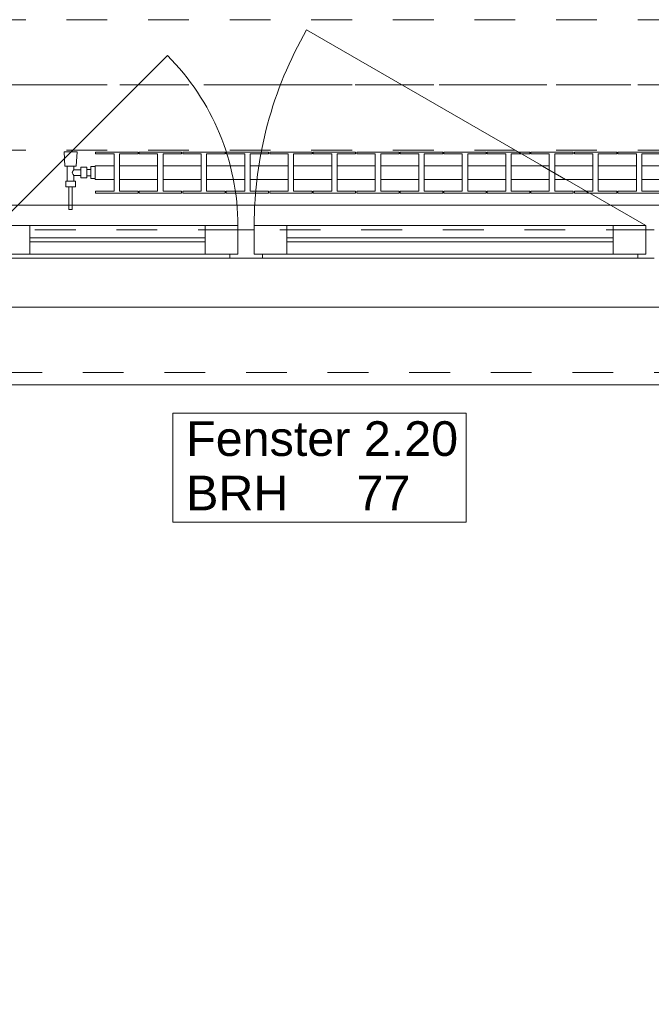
# Model space of a CAD drawing. Header units: metres. Extents: x -4 to 100, y -11 to 17.
# Tile 22 of 256: x 4.87 to 6.41, y -1.7 to 0.71. Entities that reach past the tile are written whole.
import ezdxf

# ---------------------------------------------------------------- set-up
doc = ezdxf.new("R2010")
doc.units = ezdxf.units.M
doc.header["$MEASUREMENT"] = 0
for name, pattern in [('Achse', [0.2, 0.1, -0.05, 0, -0.05]), ('Strichlinie doppelt', [0.546806, 0.264583, -0.105833, 0.070556, -0.105833]), ('Strichlinie eng', [0.115, 0.075, -0.04]), ('Untersicht', [0.1, 0.075, -0.025]), ('Wipeout_Contour', [1, 0, -1])]:
    doc.linetypes.add(name, pattern=pattern)
for name, color, linetype in [('152 - Bemaßung_ Beschriftung.Ausbau', 7, 'Continuous'), ('451 - Universal.Achsen Raster', 7, 'Continuous'), ('603 - Struktur.Bodenplatte_ Decke Roh', 7, 'Continuous'), ('604 - Struktur.Wand Aussen', 7, 'Continuous'), ('608 - Struktur.Träger', 7, 'Continuous'), ('650 - Abdeckung.Fußboden Aufbau', 7, 'Continuous'), ('801 - HKLSE.Heizung_ Klima_ Lüftung', 7, 'Continuous'), ('Neubau_653 - Abdeckung.TB Verkofferung', 7, 'Continuous')]:
    doc.layers.add(name, color=color, linetype=linetype)
doc.styles.add('ERSTELLTER_STIL_2', font='txt')
doc.dimstyles.new('ERSTELLTER_STIL__3', dxfattribs={"dimtxt": 0.1, "dimasz": 0.0532, "dimexe": 0.18, "dimexo": 0.0625, "dimgap": 0, "dimtad": 1, "dimzin": 0, "dimdsep": 46, "dimtxsty": 'ERSTELLTER_STIL_2', "dimblk": 'ARROWHEAD_2', "dimblk1": 'ARROWHEAD_2', "dimblk2": 'ARROWHEAD_2', "dimcen": 0.09, "dimse1": 1, "dimse2": 1, "dimclrd": 7, "dimclre": 7, "dimclrt": 7, "dimazin": 0, "dimtfac": 1, "dimtdec": 4, "dimtmove": 0, "dimatfit": 3, "dimfxl": 1, "dimtolj": 1, "dimtzin": 0, "dimarcsym": 0})
doc.dimstyles.new('ERSTELLTER_STIL__5', dxfattribs={"dimtxt": 0.1, "dimasz": 0.0532, "dimexe": 0.18, "dimexo": 0.0625, "dimgap": 0, "dimtad": 1, "dimtih": 1, "dimtoh": 1, "dimzin": 0, "dimdsep": 46, "dimtxsty": 'ERSTELLTER_STIL_2', "dimblk": 'ARROWHEAD_2', "dimblk1": 'ARROWHEAD_2', "dimblk2": 'ARROWHEAD_2', "dimcen": 0.09, "dimse1": 1, "dimse2": 1, "dimclrd": 7, "dimclre": 7, "dimclrt": 7, "dimazin": 0, "dimtfac": 1, "dimtdec": 4, "dimtmove": 0, "dimatfit": 3, "dimfxl": 1, "dimtolj": 1, "dimtzin": 0, "dimarcsym": 0})

# ---------------------------------------------------------------- blocks, each defined once
blk = doc.blocks.new('*D420')
at = {"layer": '152 - Bemaßung_ Beschriftung.Ausbau', "color": 7, "linetype": 'Continuous', "lineweight": 5}
for p, q in [((-1.71, 5.8927), (-1.64, 5.8523)), ((-1.675, 0.245), (-1.675, 5.8725)), ((-1.6225, 0.245), (-1.7275, 0.245)), ((-1.71, 0.2652), (-1.64, 0.2248)), ((-1.675, 0.005), (-1.675, 0.245))]:
    blk.add_line(p, q, dxfattribs=at)
at = {"layer": '152 - Bemaßung_ Beschriftung.Ausbau', "color": 7, "lineweight": 5, "char_height": 0.1, "attachment_point": 7, "rotation": 90, "style": 'ERSTELLTER_STIL_2'}
for s, insert in [('\\A1;{\\pql;\\fArial|b0|i0|c0|p38;15}', (-1.695, 5.7005)), ('\\A1;{\\pql;\\fArial|b0|i0|c0|p38;5,62\\fArial|b0|i0|c0|p38;\\A1{\\H.66x;\\S75^  ;}}', (-1.6756, 2.7997))]:
    blk.add_mtext(s, dxfattribs=dict(at, insert=insert))
blk = doc.blocks.new('ARROWHEAD_2')
at = {"color": 0, "linetype": 'Continuous', "lineweight": 0}
for p, q in [((-0.378, -0.655), (0.378, 0.655)), ((0, 0), (-1, 0))]:
    blk.add_line(p, q, dxfattribs=at)
blk = doc.blocks.new('*D421')
at = {"layer": '152 - Bemaßung_ Beschriftung.Ausbau', "color": 7, "linetype": 'Continuous', "lineweight": 5}
for p, q in [((-1.71, 6.0427), (-1.64, 6.0023)), ((-1.675, 5.8725), (-1.675, 6.0225)), ((-1.71, 5.8927), (-1.64, 5.8523)), ((-1.6225, 5.8725), (-1.7275, 5.8725)), ((-1.675, 0.245), (-1.675, 5.8725))]:
    blk.add_line(p, q, dxfattribs=at)
blk = doc.blocks.new('*D444')
at = {"layer": '152 - Bemaßung_ Beschriftung.Ausbau', "color": 7, "linetype": 'Continuous', "lineweight": 5}
for p, q in [((3.5402, -4.025), (3.4998, -4.095)), ((3.52, -4.1125), (3.52, -4.0075)), ((4.7402, -4.025), (4.6998, -4.095)), ((4.72, -4.1125), (4.72, -4.0075)), ((1.12, -4.06), (3.52, -4.06)), ((3.52, -4.06), (4.72, -4.06)), ((4.72, -4.06), (7.12, -4.06))]:
    blk.add_line(p, q, dxfattribs=at)
at = {"layer": '152 - Bemaßung_ Beschriftung.Ausbau', "color": 7, "lineweight": 5, "insert": (3.987, -4.04), "char_height": 0.1, "attachment_point": 7, "style": 'ERSTELLTER_STIL_2'}
blk.add_mtext('\\A1;{\\pql;\\fArial|b0|i0|c0|p38;1,20}', dxfattribs=at)
blk = doc.blocks.new('*D445')
at = {"layer": '152 - Bemaßung_ Beschriftung.Ausbau', "color": 7, "linetype": 'Continuous', "lineweight": 5}
for p, q in [((4.7402, -4.025), (4.6998, -4.095)), ((7.1402, -4.025), (7.0998, -4.095)), ((4.72, -4.06), (7.12, -4.06))]:
    blk.add_line(p, q, dxfattribs=at)
at = {"layer": '152 - Bemaßung_ Beschriftung.Ausbau', "color": 7, "lineweight": 5, "char_height": 0.1, "attachment_point": 7, "style": 'ERSTELLTER_STIL_2'}
for s, insert in [('\\A1;{\\pql;\\fArial|b0|i0|c0|p38;2,40}', (5.787, -4.04)), ('\\A1;{\\pql;\\fArial|b0|i0|c0|p38;2,01}', (5.787, -4.18))]:
    blk.add_mtext(s, dxfattribs=dict(at, insert=insert))
blk = doc.blocks.new('*D446')
at = {"layer": '152 - Bemaßung_ Beschriftung.Ausbau', "color": 7, "linetype": 'Continuous', "lineweight": 5}
for p, q in [((7.1402, -4.025), (7.0998, -4.095)), ((7.12, -4.1125), (7.12, -4.0075)), ((8.3402, -4.025), (8.2998, -4.095)), ((8.32, -4.1125), (8.32, -4.0075)), ((4.72, -4.06), (7.12, -4.06)), ((7.12, -4.06), (8.32, -4.06)), ((8.32, -4.06), (10.72, -4.06))]:
    blk.add_line(p, q, dxfattribs=at)
at = {"layer": '152 - Bemaßung_ Beschriftung.Ausbau', "color": 7, "lineweight": 5, "insert": (7.587, -4.04), "char_height": 0.1, "attachment_point": 7, "style": 'ERSTELLTER_STIL_2'}
blk.add_mtext('\\A1;{\\pql;\\fArial|b0|i0|c0|p38;1,20}', dxfattribs=at)
blk = doc.blocks.new('*D480')
at = {"layer": '152 - Bemaßung_ Beschriftung.Ausbau', "color": 7, "linetype": 'Continuous', "lineweight": 5}
for p, q in [((4.195, -4.6125), (4.195, -4.5075)), ((4.0652, -4.525), (4.0248, -4.595)), ((4.2152, -4.525), (4.1748, -4.595)), ((4.045, -4.56), (4.195, -4.56)), ((4.195, -4.56), (7.655, -4.56))]:
    blk.add_line(p, q, dxfattribs=at)
blk = doc.blocks.new('*D481')
at = {"layer": '152 - Bemaßung_ Beschriftung.Ausbau', "color": 7, "linetype": 'Continuous', "lineweight": 5}
for p, q in [((4.2152, -4.525), (4.1748, -4.595)), ((7.6752, -4.525), (7.6348, -4.595)), ((4.195, -4.56), (7.655, -4.56))]:
    blk.add_line(p, q, dxfattribs=at)
at = {"layer": '152 - Bemaßung_ Beschriftung.Ausbau', "color": 7, "lineweight": 5, "char_height": 0.1, "attachment_point": 7, "style": 'ERSTELLTER_STIL_2'}
for s, insert in [('\\A1;{\\pql;\\fArial|b0|i0|c0|p38;3,46}', (5.7161, -4.54)), ('\\A1;{\\pql;\\fArial|b0|i0|c0|p38;15}', (7.483, -4.54))]:
    blk.add_mtext(s, dxfattribs=dict(at, insert=insert))
blk = doc.blocks.new('*D482')
at = {"layer": '152 - Bemaßung_ Beschriftung.Ausbau', "color": 7, "linetype": 'Continuous', "lineweight": 5}
for p, q in [((7.655, -4.6125), (7.655, -4.5075)), ((7.805, -4.6125), (7.805, -4.5075)), ((7.6752, -4.525), (7.6348, -4.595)), ((7.8252, -4.525), (7.7848, -4.595)), ((4.195, -4.56), (7.655, -4.56)), ((7.655, -4.56), (7.805, -4.56)), ((7.805, -4.56), (11.245, -4.56))]:
    blk.add_line(p, q, dxfattribs=at)
blk = doc.blocks.new('*D524')
at = {"layer": '152 - Bemaßung_ Beschriftung.Ausbau', "color": 7, "linetype": 'Continuous', "lineweight": 5}
for p, q in [((4.28, -5.1125), (4.28, -5.0075)), ((7.58, -5.1125), (7.58, -5.0075)), ((4.3002, -5.025), (4.2598, -5.095)), ((7.6002, -5.025), (7.5598, -5.095)), ((3.98, -5.06), (4.28, -5.06)), ((4.28, -5.06), (7.58, -5.06)), ((7.58, -5.06), (7.88, -5.06))]:
    blk.add_line(p, q, dxfattribs=at)
at = {"layer": '152 - Bemaßung_ Beschriftung.Ausbau', "color": 7, "lineweight": 5, "insert": (5.797, -5.04), "char_height": 0.1, "attachment_point": 7, "style": 'ERSTELLTER_STIL_2'}
blk.add_mtext('\\A1;{\\pql;\\fArial|b0|i0|c0|p38;3,30}', dxfattribs=at)
blk = doc.blocks.new('*D562')
at = {"layer": '152 - Bemaßung_ Beschriftung.Ausbau', "color": 7, "linetype": 'Continuous', "lineweight": 5}
for p, q in [((-0.165, -6.1125), (-0.165, -6.0075)), ((62.425, -6.1125), (62.425, -6.0075)), ((-0.1448, -6.025), (-0.1852, -6.095)), ((62.4048, -6.095), (62.4452, -6.025)), ((-0.1992, -6.06), (-0.165, -6.06)), ((-0.165, -6.06), (62.425, -6.06)), ((62.425, -6.06), (62.4593, -6.06))]:
    blk.add_line(p, q, dxfattribs=at)
at = {"layer": '152 - Bemaßung_ Beschriftung.Ausbau', "color": 7, "lineweight": 5, "insert": (30.959, -6.04), "char_height": 0.1, "attachment_point": 7, "style": 'ERSTELLTER_STIL_2'}
blk.add_mtext('\\A1;{\\pql;\\fArial|b0|i0|c0|p38;62,59}', dxfattribs=at)
blk = doc.blocks.new('*D747')
at = {"layer": '152 - Bemaßung_ Beschriftung.Ausbau', "color": 7, "linetype": 'Continuous', "lineweight": 5}
for p, q in [((-0.1448, -5.525), (-0.1852, -5.595)), ((-0.165, -5.6125), (-0.165, -5.5075)), ((43.7602, -5.525), (43.7198, -5.595)), ((43.74, -5.6125), (43.74, -5.5075)), ((-0.1992, -5.56), (-0.165, -5.56)), ((-0.165, -5.56), (43.74, -5.56)), ((43.74, -5.56), (43.89, -5.56))]:
    blk.add_line(p, q, dxfattribs=at)
at = {"layer": '152 - Bemaßung_ Beschriftung.Ausbau', "color": 7, "lineweight": 5, "char_height": 0.1, "attachment_point": 7, "style": 'ERSTELLTER_STIL_2'}
for s, insert in [('\\A1;{\\pql;\\fArial|b0|i0|c0|p38;43,90\\fArial|b0|i0|c0|p38;\\A1{\\H.66x;\\S5^  ;}}', (21.5915, -5.5594)), ('\\A1;{\\pql;\\fArial|b0|i0|c0|p38;15}', (43.7399, -5.5505))]:
    blk.add_mtext(s, dxfattribs=dict(at, insert=insert))

msp = doc.modelspace()

# ---------------------------------------------------------------- linework, layer by layer
at = {"layer": '451 - Universal.Achsen Raster', "color": 160, "linetype": 'Strichlinie doppelt', "lineweight": 9, "true_color": 0x3232ff}
msp.add_line((64.935, 0.55), (-3.175, 0.55), dxfattribs=at)
at = {"layer": '603 - Struktur.Bodenplatte_ Decke Roh', "color": 7, "linetype": 'Continuous', "lineweight": 18, "flags": 128}
msp.add_lwpolyline([(-0.015, 13.695), (-0.015, 0.005), (43.89, 0.005)], dxfattribs=at)
at = {"layer": '604 - Struktur.Wand Aussen', "color": 7, "linetype": 'Continuous', "lineweight": 13}
for p, q in [((4.81, 0.205), (4.89, 0.205)), ((4.89, 0.205), (5.32, 0.205)), ((4.89, 0.205), (4.89, 0.135)), ((5.32, 0.135), (5.32, 0.205)), ((5.32, 0.205), (5.4, 0.205)), ((5.4, 0.205), (5.4, 0.135)), ((5.4, 0.135), (5.4, 0.195)), ((5.4, 0.195), (5.42, 0.195)), ((5.42, 0.195), (5.44, 0.195)), ((5.44, 0.135), (5.44, 0.205)), ((5.44, 0.205), (5.52, 0.205)), ((5.44, 0.195), (5.44, 0.135)), ((5.52, 0.205), (6.32, 0.205)), ((5.52, 0.205), (5.52, 0.135)), ((6.32, 0.135), (6.32, 0.205)), ((6.32, 0.205), (6.4, 0.205)), ((6.4, 0.205), (6.4, 0.135)), ((6.4, 0.135), (6.4, 0.195)), ((6.4, 0.195), (6.42, 0.195)), ((4.89, 0.175), (5.32, 0.175)), ((5.52, 0.175), (6.32, 0.175)), ((5.32, 0.165), (4.89, 0.165)), ((6.32, 0.165), (5.52, 0.165)), ((4.89, 0.135), (4.81, 0.135)), ((5.38, 0.125), (4.83, 0.125)), ((5.32, 0.135), (4.89, 0.135)), ((5.4, 0.135), (5.32, 0.135)), ((5.38, 0.125), (5.38, 0.135)), ((5.38, 0.135), (5.4, 0.135)), ((5.42, 0.125), (5.38, 0.125)), ((5.46, 0.125), (5.42, 0.125)), ((5.44, 0.135), (5.46, 0.135)), ((5.52, 0.135), (5.44, 0.135)), ((5.46, 0.135), (5.46, 0.125)), ((6.38, 0.125), (5.46, 0.125)), ((6.32, 0.135), (5.52, 0.135)), ((6.4, 0.135), (6.32, 0.135)), ((6.38, 0.125), (6.38, 0.135)), ((6.38, 0.135), (6.4, 0.135)), ((6.42, 0.125), (6.38, 0.125))]:
    msp.add_line(p, q, dxfattribs=at)
at = {"layer": '604 - Struktur.Wand Aussen', "color": 7, "linetype": 'Strichlinie eng', "lineweight": 9}
msp.add_line((4.82, -0.155), (7.02, -0.155), dxfattribs=at)
at = {"layer": '604 - Struktur.Wand Aussen', "color": 7, "linetype": 'Continuous', "lineweight": 9}
msp.add_line((4.82, -0.185), (7.02, -0.185), dxfattribs=at)
at = {"layer": '604 - Struktur.Wand Aussen', "color": 7, "linetype": 'Continuous', "lineweight": 9, "flags": 128}
msp.add_lwpolyline([(5.2406, -0.5221), (5.9594, -0.5221), (5.9594, -0.3886), (5.9594, -0.255), (5.2406, -0.255), (5.2406, -0.3886)], close=True, dxfattribs=at)
at = {"layer": '608 - Struktur.Träger', "color": 7, "linetype": 'Untersicht', "lineweight": 13}
msp.add_line((0.38, 0.71), (61.88, 0.71), dxfattribs=at)
at = {"layer": '608 - Struktur.Träger', "color": 7, "linetype": 'Achse', "lineweight": 9}
msp.add_line((0.38, 0.55), (61.88, 0.55), dxfattribs=at)
at = {"layer": '650 - Abdeckung.Fußboden Aufbau', "color": 7, "linetype": 'Continuous', "lineweight": 13, "flags": 128}
msp.add_lwpolyline([(4.195, 5.8725), (4.195, 0.71), (4.29, 0.71), (4.29, 0.255), (7.57, 0.255), (7.57, 0.71), (7.655, 0.71), (7.655, 5.19), (7.22, 5.19), (7.22, 5.8725), (6.42, 5.8725)], dxfattribs=at)
at = {"layer": 'Neubau_653 - Abdeckung.TB Verkofferung', "color": 1, "linetype": 'Untersicht', "lineweight": 9}
msp.add_line((0.7025, 0.195), (29.33, 0.195), dxfattribs=at)

# ---------------------------------------------------------------- texts
at = {"layer": '604 - Struktur.Wand Aussen', "color": 7, "lineweight": 9, "char_height": 0.085, "style": 'ERSTELLTER_STIL_2'}
for s, insert, attachment_point in [('\\A1;{\\pql;\\pt0;\\fArial|b0|i0|c0|p38;Fenster 2.20}', (5.2732, -0.3608), 7), ('\\A1;{\\pql;\\pt0;\\fArial|b0|i0|c0|p38;BRH}', (5.2732, -0.408), 1), ('\\A1;{\\pql;\\pt0,0.05;\\fArial|b0|i0|c0|p38;77\\fArial|b0|i0|c0|p38;\\A1{\\H.66x;\\S^  ;}\\fArial|b0|i0|c0|p38;\\fArial|b0|i0|c0|p38;\\A1{\\H.66x;\\S^  ;}}', (5.6909, -0.408), 1), ('\\A1;{\\pql;\\pt0;\\fArial|b0|i0|c0|p38;}', (5.8199, -0.3886), 1)]:
    msp.add_mtext(s, dxfattribs=dict(at, insert=insert, attachment_point=attachment_point))

# ---------------------------------------------------------------- dimensions: what is measured, and where the dimension line sits
at = {"layer": '152 - Bemaßung_ Beschriftung.Ausbau', "color": 7, "linetype": 'Continuous', "lineweight": 5}
for base, p1, p2, picture, middle in [((4.72, -4.06), (3.52, 0.125), (4.72, 0.125), '*D444', (4.1169, -3.99)), ((7.12, -4.06), (4.72, 0.125), (7.12, 0.125), '*D445', (5.9169, -3.99)), ((8.32, -4.06), (7.12, 0.125), (8.32, 0.125), '*D446', (7.7169, -3.99)), ((62.425, -6.06), (-0.165, -0.145), (62.425, -0.145), '*D562', (31.127, -5.99)), ((43.7400000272, -5.5599999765), (-0.165, -0.145), (43.7400000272, -0.145), '*D747', (21.8945452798, -5.4899999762))]:
    dim = msp.add_linear_dim(base=base, p1=p1, p2=p2, angle=0, dimstyle='ERSTELLTER_STIL__5', dxfattribs=at)
    dim.commit()
    dim.dimension.update_dxf_attribs({"geometry": picture, "text_midpoint": middle, "dimtype": 160})

# ---------------------------------------------------------------- next in the draw order: wipeouts: each hides what was drawn before it
at = {"color": 254, "linetype": 'Wipeout_Contour', "lineweight": 0, "ltscale": 1434.000767}
msp.add_wipeout([(5.05, 0.3183), (5.0967, 0.3183), (5.0967, 0.2892), (5.0513, 0.2892), (5.0513, 0.285), (5.1553, 0.285), (5.1553, 0.2892), (5.11, 0.2892), (5.11, 0.3183), (5.2033, 0.3183), (5.2033, 0.2892), (5.158, 0.2892), (5.158, 0.285), (5.262, 0.285), (5.262, 0.2892), (5.2167, 0.2892), (5.2167, 0.3183), (5.31, 0.3183), (5.31, 0.2892), (5.2647, 0.2892), (5.2647, 0.285), (5.3687, 0.285), (5.3687, 0.2892), (5.3233, 0.2892), (5.3233, 0.3183), (5.4167, 0.3183), (5.4167, 0.2892), (5.3713, 0.2892), (5.3713, 0.285), (5.4753, 0.285), (5.4753, 0.2892), (5.43, 0.2892), (5.43, 0.3183), (5.5233, 0.3183), (5.5233, 0.2892), (5.478, 0.2892), (5.478, 0.285), (5.582, 0.285), (5.582, 0.2892), (5.5367, 0.2892), (5.5367, 0.3183), (5.63, 0.3183), (5.63, 0.2892), (5.5847, 0.2892), (5.5847, 0.285), (5.6887, 0.285), (5.6887, 0.2892), (5.6433, 0.2892), (5.6433, 0.3183), (5.7367, 0.3183), (5.7367, 0.2892), (5.6913, 0.2892), (5.6913, 0.285), (5.7953, 0.285), (5.7953, 0.2892), (5.75, 0.2892), (5.75, 0.3183), (5.8433, 0.3183), (5.8433, 0.2892), (5.798, 0.2892), (5.798, 0.285), (5.902, 0.285), (5.902, 0.2892), (5.8567, 0.2892), (5.8567, 0.3183), (5.95, 0.3183), (5.95, 0.2892), (5.9047, 0.2892), (5.9047, 0.285), (6.0087, 0.285), (6.0087, 0.2892), (5.9633, 0.2892), (5.9633, 0.3183), (6.0567, 0.3183), (6.0567, 0.2892), (6.0113, 0.2892), (6.0113, 0.285), (6.1153, 0.285), (6.1153, 0.2892), (6.07, 0.2892), (6.07, 0.3183), (6.1633, 0.3183), (6.1633, 0.2892), (6.118, 0.2892), (6.118, 0.285), (6.222, 0.285), (6.222, 0.2892), (6.1767, 0.2892), (6.1767, 0.3183), (6.27, 0.3183), (6.27, 0.2892), (6.2247, 0.2892), (6.2247, 0.285), (6.3287, 0.285), (6.3287, 0.2892), (6.2833, 0.2892), (6.2833, 0.3183), (6.3767, 0.3183), (6.3767, 0.2892), (6.3313, 0.2892), (6.3313, 0.285), (6.4353, 0.285), (6.4353, 0.2892), (6.39, 0.2892), (6.39, 0.3183), (6.4833, 0.3183), (6.4833, 0.2892), (6.438, 0.2892), (6.438, 0.285), (6.542, 0.285), (6.542, 0.2892), (6.4967, 0.2892), (6.4967, 0.3183), (6.59, 0.3183), (6.59, 0.2892), (6.5447, 0.2892), (6.5447, 0.285), (6.6487, 0.285), (6.6487, 0.2892), (6.6033, 0.2892), (6.6033, 0.3183), (6.65, 0.3183), (6.65, 0.3517), (6.6033, 0.3517), (6.6033, 0.3808), (6.6487, 0.3808), (6.6487, 0.385), (6.5447, 0.385), (6.5447, 0.3808), (6.59, 0.3808), (6.59, 0.3517), (6.4967, 0.3517), (6.4967, 0.3808), (6.542, 0.3808), (6.542, 0.385), (6.438, 0.385), (6.438, 0.3808), (6.4833, 0.3808), (6.4833, 0.3517), (6.39, 0.3517), (6.39, 0.3808), (6.4353, 0.3808), (6.4353, 0.385), (6.3313, 0.385), (6.3313, 0.3808), (6.3767, 0.3808), (6.3767, 0.3517), (6.2833, 0.3517), (6.2833, 0.3808), (6.3287, 0.3808), (6.3287, 0.385), (6.2247, 0.385), (6.2247, 0.3808), (6.27, 0.3808), (6.27, 0.3517), (6.1767, 0.3517), (6.1767, 0.3808), (6.222, 0.3808), (6.222, 0.385), (6.118, 0.385), (6.118, 0.3808), (6.1633, 0.3808), (6.1633, 0.3517), (6.07, 0.3517), (6.07, 0.3808), (6.1153, 0.3808), (6.1153, 0.385), (6.0113, 0.385), (6.0113, 0.3808), (6.0567, 0.3808), (6.0567, 0.3517), (5.9633, 0.3517), (5.9633, 0.3808), (6.0087, 0.3808), (6.0087, 0.385), (5.9047, 0.385), (5.9047, 0.3808), (5.95, 0.3808), (5.95, 0.3517), (5.8567, 0.3517), (5.8567, 0.3808), (5.902, 0.3808), (5.902, 0.385), (5.798, 0.385), (5.798, 0.3808), (5.8433, 0.3808), (5.8433, 0.3517), (5.75, 0.3517), (5.75, 0.3808), (5.7953, 0.3808), (5.7953, 0.385), (5.6913, 0.385), (5.6913, 0.3808), (5.7367, 0.3808), (5.7367, 0.3517), (5.6433, 0.3517), (5.6433, 0.3808), (5.6887, 0.3808), (5.6887, 0.385), (5.5847, 0.385), (5.5847, 0.3808), (5.63, 0.3808), (5.63, 0.3517), (5.5367, 0.3517), (5.5367, 0.3808), (5.582, 0.3808), (5.582, 0.385), (5.478, 0.385), (5.478, 0.3808), (5.5233, 0.3808), (5.5233, 0.3517), (5.43, 0.3517), (5.43, 0.3808), (5.4753, 0.3808), (5.4753, 0.385), (5.3713, 0.385), (5.3713, 0.3808), (5.4167, 0.3808), (5.4167, 0.3517), (5.3233, 0.3517), (5.3233, 0.3808), (5.3687, 0.3808), (5.3687, 0.385), (5.2647, 0.385), (5.2647, 0.3808), (5.31, 0.3808), (5.31, 0.3517), (5.2167, 0.3517), (5.2167, 0.3808), (5.262, 0.3808), (5.262, 0.385), (5.158, 0.385), (5.158, 0.3808), (5.2033, 0.3808), (5.2033, 0.3517), (5.11, 0.3517), (5.11, 0.3808), (5.1553, 0.3808), (5.1553, 0.385), (5.0513, 0.385), (5.0513, 0.3808), (5.0967, 0.3808), (5.0967, 0.3517), (5.05, 0.3517)], dxfattribs=at).dxf.layer = '801 - HKLSE.Heizung_ Klima_ Lüftung'

# ---------------------------------------------------------------- next in the draw order: linework, layer by layer
at = {"layer": '604 - Struktur.Wand Aussen', "color": 7, "linetype": 'Continuous', "lineweight": 9}
msp.add_line((6.4, 0.205), (5.5686, 0.685), dxfattribs=at)
for centre, radius, start, end in [((6.4, 0.205), 0.96, 150, 180), ((4.81, 0.205), 0.59, 0, 45)]:
    msp.add_arc(centre, radius, start, end, dxfattribs=at)
at = {"layer": '801 - HKLSE.Heizung_ Klima_ Lüftung', "color": 7, "linetype": 'Continuous', "lineweight": 5}
for p, q in [((5.0967, 0.2892), (5.0967, 0.3808)), ((5.1553, 0.3808), (5.11, 0.3808)), ((5.11, 0.3808), (5.11, 0.2892)), ((5.1553, 0.385), (5.1553, 0.3808)), ((5.158, 0.385), (5.262, 0.385)), ((5.158, 0.3808), (5.158, 0.385)), ((5.158, 0.385), (5.262, 0.385)), ((5.158, 0.3808), (5.158, 0.385)), ((5.2033, 0.3808), (5.158, 0.3808)), ((5.2033, 0.2892), (5.2033, 0.3808)), ((5.262, 0.3808), (5.2167, 0.3808)), ((5.2167, 0.3808), (5.2167, 0.2892)), ((5.262, 0.385), (5.262, 0.3808)), ((5.262, 0.385), (5.262, 0.3808)), ((5.2647, 0.385), (5.3687, 0.385)), ((5.2647, 0.385), (5.3687, 0.385)), ((5.2647, 0.3808), (5.2647, 0.385)), ((5.31, 0.3808), (5.2647, 0.3808)), ((5.31, 0.2892), (5.31, 0.3808)), ((5.3687, 0.3808), (5.3233, 0.3808)), ((5.3233, 0.3808), (5.3233, 0.2892)), ((5.3687, 0.385), (5.3687, 0.3808)), ((5.3687, 0.385), (5.3687, 0.3808)), ((5.3713, 0.385), (5.4753, 0.385)), ((5.3713, 0.385), (5.4753, 0.385)), ((5.3713, 0.3808), (5.3713, 0.385)), ((5.4167, 0.3808), (5.3713, 0.3808)), ((5.4167, 0.2892), (5.4167, 0.3808)), ((5.4753, 0.3808), (5.43, 0.3808)), ((5.43, 0.3808), (5.43, 0.2892)), ((5.4753, 0.385), (5.4753, 0.3808)), ((5.478, 0.385), (5.582, 0.385)), ((5.478, 0.3808), (5.478, 0.385)), ((5.478, 0.385), (5.582, 0.385)), ((5.478, 0.3808), (5.478, 0.385)), ((5.5233, 0.3808), (5.478, 0.3808)), ((5.5233, 0.2892), (5.5233, 0.3808)), ((5.582, 0.3808), (5.5367, 0.3808)), ((5.5367, 0.3808), (5.5367, 0.2892)), ((5.582, 0.385), (5.582, 0.3808)), ((5.582, 0.385), (5.582, 0.3808)), ((5.5847, 0.385), (5.6887, 0.385)), ((5.5847, 0.385), (5.6887, 0.385)), ((5.5847, 0.3808), (5.5847, 0.385)), ((5.63, 0.3808), (5.5847, 0.3808)), ((5.63, 0.2892), (5.63, 0.3808)), ((5.6887, 0.3808), (5.6433, 0.3808)), ((5.6433, 0.3808), (5.6433, 0.2892)), ((5.6887, 0.385), (5.6887, 0.3808)), ((5.6913, 0.385), (5.7953, 0.385)), ((5.6913, 0.3808), (5.6913, 0.385)), ((5.6913, 0.385), (5.7953, 0.385)), ((5.6913, 0.3808), (5.6913, 0.385)), ((5.7367, 0.3808), (5.6913, 0.3808)), ((5.7367, 0.2892), (5.7367, 0.3808)), ((5.7953, 0.3808), (5.75, 0.3808)), ((5.75, 0.3808), (5.75, 0.2892)), ((5.7953, 0.385), (5.7953, 0.3808)), ((5.798, 0.385), (5.902, 0.385)), ((5.798, 0.385), (5.902, 0.385)), ((5.798, 0.3808), (5.798, 0.385)), ((5.8433, 0.3808), (5.798, 0.3808)), ((5.8433, 0.2892), (5.8433, 0.3808)), ((5.902, 0.3808), (5.8567, 0.3808)), ((5.8567, 0.3808), (5.8567, 0.2892)), ((5.902, 0.385), (5.902, 0.3808)), ((5.902, 0.385), (5.902, 0.3808)), ((5.9047, 0.385), (6.0087, 0.385)), ((5.9047, 0.385), (6.0087, 0.385)), ((5.9047, 0.3808), (5.9047, 0.385)), ((5.95, 0.3808), (5.9047, 0.3808)), ((5.95, 0.2892), (5.95, 0.3808)), ((6.0087, 0.3808), (5.9633, 0.3808)), ((5.9633, 0.3808), (5.9633, 0.2892)), ((6.0087, 0.385), (6.0087, 0.3808)), ((6.0087, 0.385), (6.0087, 0.3808)), ((6.0113, 0.385), (6.1153, 0.385)), ((6.0113, 0.3808), (6.0113, 0.385)), ((6.0113, 0.385), (6.1153, 0.385)), ((6.0113, 0.3808), (6.0113, 0.385)), ((6.0567, 0.3808), (6.0113, 0.3808)), ((6.0567, 0.2892), (6.0567, 0.3808)), ((6.1153, 0.3808), (6.07, 0.3808)), ((6.07, 0.3808), (6.07, 0.2892)), ((6.1153, 0.385), (6.1153, 0.3808)), ((6.118, 0.385), (6.222, 0.385)), ((6.118, 0.385), (6.222, 0.385)), ((6.118, 0.3808), (6.118, 0.385)), ((6.1633, 0.3808), (6.118, 0.3808)), ((6.1633, 0.2892), (6.1633, 0.3808)), ((6.222, 0.3808), (6.1767, 0.3808)), ((6.1767, 0.3808), (6.1767, 0.2892)), ((6.222, 0.385), (6.222, 0.3808)), ((6.2247, 0.385), (6.3287, 0.385)), ((6.2247, 0.385), (6.3287, 0.385)), ((6.2247, 0.3808), (6.2247, 0.385)), ((6.27, 0.3808), (6.2247, 0.3808)), ((6.27, 0.2892), (6.27, 0.3808)), ((6.3287, 0.3808), (6.2833, 0.3808)), ((6.2833, 0.3808), (6.2833, 0.2892)), ((6.3287, 0.385), (6.3287, 0.3808)), ((6.3287, 0.385), (6.3287, 0.3808)), ((6.3313, 0.385), (6.4353, 0.385)), ((6.3313, 0.3808), (6.3313, 0.385)), ((6.3313, 0.385), (6.4353, 0.385)), ((6.3313, 0.3808), (6.3313, 0.385)), ((6.3767, 0.3808), (6.3313, 0.3808)), ((6.3767, 0.2892), (6.3767, 0.3808)), ((6.4353, 0.3808), (6.39, 0.3808)), ((6.39, 0.3808), (6.39, 0.2892)), ((5.11, 0.3517), (5.2033, 0.3517)), ((5.2167, 0.3517), (5.31, 0.3517)), ((5.3233, 0.3517), (5.4167, 0.3517)), ((5.43, 0.3517), (5.5233, 0.3517)), ((5.5367, 0.3517), (5.63, 0.3517)), ((5.6433, 0.3517), (5.7367, 0.3517)), ((5.75, 0.3517), (5.8433, 0.3517)), ((5.8567, 0.3517), (5.95, 0.3517)), ((5.9633, 0.3517), (6.0567, 0.3517)), ((6.07, 0.3517), (6.1633, 0.3517)), ((6.1767, 0.3517), (6.27, 0.3517)), ((6.2833, 0.3517), (6.3767, 0.3517)), ((6.39, 0.3517), (6.4833, 0.3517)), ((5.11, 0.3183), (5.2033, 0.3183)), ((5.2167, 0.3183), (5.31, 0.3183)), ((5.3233, 0.3183), (5.4167, 0.3183)), ((5.43, 0.3183), (5.5233, 0.3183)), ((5.5367, 0.3183), (5.63, 0.3183)), ((5.6433, 0.3183), (5.7367, 0.3183)), ((5.75, 0.3183), (5.8433, 0.3183)), ((5.8567, 0.3183), (5.95, 0.3183)), ((5.9633, 0.3183), (6.0567, 0.3183)), ((6.07, 0.3183), (6.1633, 0.3183)), ((6.1767, 0.3183), (6.27, 0.3183)), ((6.2833, 0.3183), (6.3767, 0.3183)), ((6.39, 0.3183), (6.4833, 0.3183)), ((5.11, 0.2892), (5.1553, 0.2892)), ((5.1553, 0.2892), (5.1553, 0.285)), ((5.158, 0.285), (5.158, 0.2892)), ((5.158, 0.285), (5.158, 0.2892)), ((5.158, 0.2892), (5.2033, 0.2892)), ((5.262, 0.285), (5.158, 0.285)), ((5.2167, 0.2892), (5.262, 0.2892)), ((5.262, 0.2892), (5.262, 0.285)), ((5.262, 0.2892), (5.262, 0.285)), ((5.2647, 0.285), (5.2647, 0.2892)), ((5.2647, 0.2892), (5.31, 0.2892)), ((5.3687, 0.285), (5.2647, 0.285)), ((5.3233, 0.2892), (5.3687, 0.2892)), ((5.3687, 0.2892), (5.3687, 0.285)), ((5.3687, 0.2892), (5.3687, 0.285)), ((5.3713, 0.285), (5.3713, 0.2892)), ((5.3713, 0.2892), (5.4167, 0.2892)), ((5.4753, 0.285), (5.3713, 0.285)), ((5.43, 0.2892), (5.4753, 0.2892)), ((5.4753, 0.2892), (5.4753, 0.285)), ((5.478, 0.285), (5.478, 0.2892)), ((5.478, 0.285), (5.478, 0.2892)), ((5.478, 0.2892), (5.5233, 0.2892)), ((5.582, 0.285), (5.478, 0.285)), ((5.5367, 0.2892), (5.582, 0.2892)), ((5.582, 0.2892), (5.582, 0.285)), ((5.582, 0.2892), (5.582, 0.285)), ((5.5847, 0.285), (5.5847, 0.2892)), ((5.5847, 0.2892), (5.63, 0.2892)), ((5.6887, 0.285), (5.5847, 0.285)), ((5.6433, 0.2892), (5.6887, 0.2892)), ((5.6887, 0.2892), (5.6887, 0.285)), ((5.6913, 0.285), (5.6913, 0.2892)), ((5.6913, 0.285), (5.6913, 0.2892)), ((5.6913, 0.2892), (5.7367, 0.2892)), ((5.7953, 0.285), (5.6913, 0.285)), ((5.75, 0.2892), (5.7953, 0.2892)), ((5.7953, 0.2892), (5.7953, 0.285)), ((5.798, 0.285), (5.798, 0.2892)), ((5.798, 0.2892), (5.8433, 0.2892)), ((5.902, 0.285), (5.798, 0.285)), ((5.8567, 0.2892), (5.902, 0.2892)), ((5.902, 0.2892), (5.902, 0.285)), ((5.902, 0.2892), (5.902, 0.285)), ((5.9047, 0.285), (5.9047, 0.2892)), ((5.9047, 0.2892), (5.95, 0.2892)), ((6.0087, 0.285), (5.9047, 0.285)), ((5.9633, 0.2892), (6.0087, 0.2892)), ((6.0087, 0.2892), (6.0087, 0.285)), ((6.0087, 0.2892), (6.0087, 0.285)), ((6.0113, 0.285), (6.0113, 0.2892)), ((6.0113, 0.285), (6.0113, 0.2892)), ((6.0113, 0.2892), (6.0567, 0.2892)), ((6.1153, 0.285), (6.0113, 0.285)), ((6.07, 0.2892), (6.1153, 0.2892)), ((6.1153, 0.2892), (6.1153, 0.285)), ((6.118, 0.285), (6.118, 0.2892)), ((6.118, 0.2892), (6.1633, 0.2892)), ((6.222, 0.285), (6.118, 0.285)), ((6.1767, 0.2892), (6.222, 0.2892)), ((6.222, 0.2892), (6.222, 0.285)), ((6.2247, 0.285), (6.2247, 0.2892)), ((6.2247, 0.2892), (6.27, 0.2892)), ((6.3287, 0.285), (6.2247, 0.285)), ((6.2833, 0.2892), (6.3287, 0.2892)), ((6.3287, 0.2892), (6.3287, 0.285)), ((6.3287, 0.2892), (6.3287, 0.285)), ((6.3313, 0.285), (6.3313, 0.2892)), ((6.3313, 0.285), (6.3313, 0.2892)), ((6.3313, 0.2892), (6.3767, 0.2892)), ((6.4353, 0.285), (6.3313, 0.285)), ((6.39, 0.2892), (6.4353, 0.2892))]:
    msp.add_line(p, q, dxfattribs=at)

# ---------------------------------------------------------------- next in the draw order: wipeouts: each hides what was drawn before it
at = {"color": 254, "linetype": 'Wipeout_Contour', "lineweight": 0, "ltscale": 162.41819}
msp.add_wipeout([(5.05, 0.3497), (5.04, 0.3497), (5.04, 0.343), (5.03, 0.343), (5.03, 0.348), (5.015, 0.348), (5.015, 0.342), (4.998, 0.342), (4.998, 0.351), (5.004, 0.351), (5.006, 0.386), (4.974, 0.386), (4.976, 0.351), (4.982, 0.351), (4.982, 0.314), (4.978, 0.314), (4.978, 0.3), (4.986, 0.3), (4.986, 0.245), (4.994, 0.245), (4.994, 0.3), (5.002, 0.3), (5.002, 0.314), (4.998, 0.314), (4.998, 0.328), (5.015, 0.328), (5.015, 0.322), (5.03, 0.322), (5.03, 0.327), (5.04, 0.327), (5.04, 0.3203), (5.05, 0.3203)], dxfattribs=at).dxf.layer = '801 - HKLSE.Heizung_ Klima_ Lüftung'

# ---------------------------------------------------------------- next in the draw order: linework, layer by layer
at = {"layer": '604 - Struktur.Wand Aussen', "color": 7, "linetype": 'Continuous', "lineweight": 9}
for p, q in [((4.81, 0.205), (5.2272, 0.6222)), ((4.73, 0.255), (7.11, 0.255))]:
    msp.add_line(p, q, dxfattribs=at)
at = {"layer": '604 - Struktur.Wand Aussen', "color": 7, "linetype": 'Strichlinie eng', "lineweight": 9}
msp.add_line((4.73, 0.255), (7.11, 0.255), dxfattribs=at)
at = {"layer": '608 - Struktur.Träger', "color": 7, "linetype": 'Untersicht', "lineweight": 13}
msp.add_line((0.38, 0.39), (61.88, 0.39), dxfattribs=at)
at = {"layer": '801 - HKLSE.Heizung_ Klima_ Lüftung', "color": 7, "linetype": 'Continuous', "lineweight": 5}
for p, q in [((4.9787, 0.386), (4.974, 0.386)), ((4.974, 0.386), (4.9787, 0.386)), ((4.976, 0.351), (4.974, 0.386)), ((4.99, 0.386), (4.9787, 0.386)), ((4.9787, 0.386), (4.99, 0.386)), ((5.0013, 0.386), (4.99, 0.386)), ((4.99, 0.386), (5.0013, 0.386)), ((5.0013, 0.386), (5.006, 0.386)), ((5.006, 0.386), (5.0013, 0.386)), ((5.004, 0.351), (5.006, 0.386)), ((5.0513, 0.385), (5.1553, 0.385)), ((5.0513, 0.3808), (5.0513, 0.385)), ((5.0513, 0.385), (5.1553, 0.385)), ((5.0513, 0.3808), (5.0513, 0.385)), ((5.0967, 0.3808), (5.0513, 0.3808)), ((4.9801, 0.351), (4.976, 0.351)), ((4.99, 0.351), (4.9801, 0.351)), ((4.982, 0.314), (4.982, 0.351)), ((4.9999, 0.351), (4.99, 0.351)), ((4.9958, 0.3389), (4.9963, 0.3399)), ((4.9963, 0.3399), (4.998, 0.342)), ((4.998, 0.342), (4.998, 0.351)), ((4.998, 0.342), (5.015, 0.342)), ((5.004, 0.351), (4.9999, 0.351)), ((5.015, 0.3415), (5.015, 0.348)), ((5.015, 0.348), (5.03, 0.348)), ((5.015, 0.3285), (5.015, 0.3415)), ((5.03, 0.3415), (5.03, 0.348)), ((5.03, 0.343), (5.04, 0.343)), ((5.03, 0.3285), (5.03, 0.3415)), ((5.04, 0.335), (5.04, 0.3497)), ((5.04, 0.3497), (5.05, 0.3497)), ((5.04, 0.3497), (5.05, 0.3497)), ((5.04, 0.335), (5.04, 0.3497)), ((5.04, 0.3497), (5.05, 0.3497)), ((5.04, 0.3497), (5.05, 0.3497)), ((5.04, 0.3407), (5.04, 0.343)), ((5.04, 0.335), (5.04, 0.3407)), ((5.05, 0.3468), (5.05, 0.3517)), ((5.05, 0.3517), (5.0967, 0.3517)), ((5.05, 0.335), (5.05, 0.3468)), ((4.984, 0.314), (4.978, 0.314)), ((4.978, 0.3), (4.978, 0.314)), ((4.996, 0.314), (4.984, 0.314)), ((4.9939, 0.335), (4.9953, 0.3379)), ((4.9953, 0.3321), (4.9939, 0.335)), ((4.9963, 0.3301), (4.9958, 0.3311)), ((5.002, 0.314), (4.996, 0.314)), ((4.998, 0.328), (4.9963, 0.3301)), ((4.998, 0.314), (4.998, 0.328)), ((4.998, 0.328), (5.015, 0.328)), ((5.002, 0.3), (5.002, 0.314)), ((5.015, 0.322), (5.015, 0.3285)), ((5.015, 0.322), (5.03, 0.322)), ((5.03, 0.322), (5.03, 0.3285)), ((5.03, 0.327), (5.04, 0.327)), ((5.04, 0.3203), (5.04, 0.335)), ((5.04, 0.3203), (5.04, 0.335)), ((5.04, 0.3293), (5.04, 0.335)), ((5.04, 0.327), (5.04, 0.3293)), ((5.04, 0.3203), (5.05, 0.3203)), ((5.04, 0.3203), (5.05, 0.3203)), ((5.05, 0.3232), (5.05, 0.335)), ((5.05, 0.3183), (5.05, 0.3232)), ((5.05, 0.3183), (5.0967, 0.3183)), ((4.984, 0.3), (4.978, 0.3)), ((4.996, 0.3), (4.984, 0.3)), ((4.986, 0.245), (4.986, 0.3)), ((4.9872, 0.3), (4.986, 0.3)), ((4.99, 0.3), (4.9872, 0.3)), ((4.9928, 0.3), (4.99, 0.3)), ((4.994, 0.3), (4.9928, 0.3)), ((4.994, 0.245), (4.994, 0.3)), ((5.002, 0.3), (4.996, 0.3)), ((5.0513, 0.285), (5.0513, 0.2892)), ((5.0513, 0.285), (5.0513, 0.2892)), ((5.0513, 0.2892), (5.0967, 0.2892)), ((5.1553, 0.285), (5.0513, 0.285)), ((4.9872, 0.245), (4.986, 0.245)), ((4.99, 0.245), (4.9872, 0.245)), ((4.9928, 0.245), (4.99, 0.245)), ((4.994, 0.245), (4.9928, 0.245))]:
    msp.add_line(p, q, dxfattribs=at)

# ---------------------------------------------------------------- next in the draw order: dimensions: what is measured, and where the dimension line sits
at = {"layer": '152 - Bemaßung_ Beschriftung.Ausbau', "color": 7, "linetype": 'Continuous', "lineweight": 5}
for base, p1, p2, picture, middle in [((-1.675, 6.0225), (5.7662, 5.8725), (5.7662, 6.0225), '*D421', (-1.745, 5.7767)), ((-1.675, 5.8725), (0.225, 0.245), (5.7662, 5.8725), '*D420', (-1.745, 3.1028))]:
    dim = msp.add_linear_dim(base=base, p1=p1, p2=p2, angle=90, dimstyle='ERSTELLTER_STIL__3', dxfattribs=at)
    dim.commit()
    dim.dimension.update_dxf_attribs({"geometry": picture, "text_midpoint": middle, "dimtype": 160, "text_rotation": 90})
for base, p1, p2, picture, middle in [((4.195, -4.56), (4.045, 3.2912), (4.195, 3.2912), '*D480', (3.9492, -4.49)), ((7.655, -4.56), (4.195, 3.2912), (7.655, 2.95), '*D481', (5.846, -4.49)), ((7.805, -4.56), (7.655, 2.95), (7.805, 2.95), '*D482', (7.5592, -4.49)), ((7.58, -5.06), (4.28, 0.7), (7.58, 0.7), '*D524', (5.9268, -4.99))]:
    dim = msp.add_linear_dim(base=base, p1=p1, p2=p2, angle=0, dimstyle='ERSTELLTER_STIL__5', dxfattribs=at)
    dim.commit()
    dim.dimension.update_dxf_attribs({"geometry": picture, "text_midpoint": middle, "dimtype": 160})

doc.saveas('drawing.dxf')
